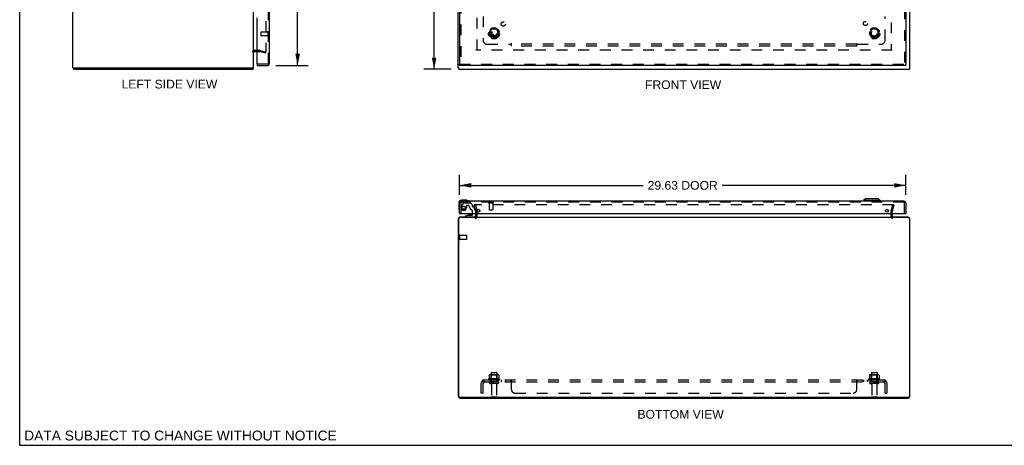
# Model space of a CAD drawing. Header units: inches. Extents: x 0 to 131, y 0 to 85.
# Tile 1 of 4: x 0 to 65, y 0 to 28. Entities that reach past the tile are written whole.
import ezdxf

# ---------------------------------------------------------------- set-up
doc = ezdxf.new("R2010")
doc.units = ezdxf.units.IN
doc.header["$LTSCALE"] = 7.192308
doc.header["$MEASUREMENT"] = 0
doc.linetypes.add('HIDDEN', pattern=[0.2, 0.1, -0.1])
doc.layers.get('0').update_dxf_attribs({"linetype": 'CONTINUOUS'})
for name, color, linetype in [('DEFAULT_2', 8, 'HIDDEN'), ('DIMENSIONS', 7, 'CONTINUOUS'), ('DOOR_ASSEMBLY', 7, 'CONTINUOUS'), ('SUBPANEL', 7, 'CONTINUOUS')]:
    doc.layers.add(name, color=color, linetype=linetype)
doc.styles.get("Standard").update_dxf_attribs({"font": 'arial.ttf'})
doc.dimstyles.new('DIMSTYLE_1', dxfattribs={"dimtxt": 0.576923, "dimasz": 0.769231, "dimexe": 0.09, "dimexo": 0.07, "dimgap": 0.0375, "dimtad": 0, "dimtih": 1, "dimtoh": 1, "dimzin": 4, "dimdsep": 46, "dimtxsty": 'Standard', "dimblk": '_FILLED', "dimblk1": '_FILLED', "dimblk2": '_FILLED', "dimcen": 0.09, "dimadec": 3, "dimazin": 1, "dimtfac": 1, "dimtdec": 3, "dimtofl": 0, "dimtmove": 0, "dimatfit": 3, "dimldrblk": '_FILLED', "dimfxl": 0, "dimtolj": 1, "dimtzin": 4, "dimarcsym": 0})

# ---------------------------------------------------------------- blocks, each defined once
blk = doc.blocks.new('_FILLED')
at = {"color": 0, "linetype": 'ByBlock'}
blk.add_solid([(0, 0), (-1, 0.2), (-1, -0.2)], dxfattribs=at)
blk = doc.blocks.new('*D2')
at = {"layer": 'DIMENSIONS', "color": 2, "linetype": 'Continuous'}
for p, q in [((28.645, 60.97), (26.827, 60.97)), ((27.52, 60.97), (27.52, 43.547)), ((27.52, 24.97), (27.52, 42.393)), ((28.645, 24.97), (26.827, 24.97))]:
    blk.add_line(p, q, dxfattribs=at)
at = {"layer": 'DIMENSIONS', "color": 2, "linetype": 'Continuous', "xscale": 0.7692307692, "yscale": 0.7692307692, "zscale": 0.7692307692}
for p, rotation in [((27.52, 60.97), 90), ((27.52, 24.97), 270)]:
    blk.add_blockref('_FILLED', p, dxfattribs=dict(at, rotation=rotation))
at = {"layer": 'DIMENSIONS', "color": 2, "linetype": 'Continuous', "insert": (27.52, 43.258), "char_height": 0.5769, "width": 2.01601, "attachment_point": 2, "line_spacing_factor": 0.9}
blk.add_mtext('36.00', dxfattribs=at)
blk = doc.blocks.new('*D4')
at = {"layer": 'DIMENSIONS', "color": 2, "linetype": 'Continuous'}
for p, q in [((17.019, 60.72), (19.15, 60.72)), ((18.458, 60.72), (18.458, 44.009)), ((18.458, 25.22), (18.458, 41.99)), ((17.019, 25.22), (19.15, 25.22))]:
    blk.add_line(p, q, dxfattribs=at)
at = {"layer": 'DIMENSIONS', "color": 2, "linetype": 'Continuous', "xscale": 0.7692307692, "yscale": 0.7692307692, "zscale": 0.7692307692}
for p, rotation in [((18.458, 60.72), 90), ((18.458, 25.22), 270)]:
    blk.add_blockref('_FILLED', p, dxfattribs=dict(at, rotation=rotation))
at = {"layer": 'DIMENSIONS', "color": 2, "linetype": 'Continuous', "insert": (18.458, 43.721), "char_height": 0.5769, "width": 2.41493, "attachment_point": 2, "line_spacing_factor": 0.9}
blk.add_mtext('35.50\\PDOOR', dxfattribs=at)
blk = doc.blocks.new('*D5')
at = {"layer": 'DIMENSIONS', "color": 2, "linetype": 'Continuous'}
for p, q in [((29.215, 16.629), (29.215, 17.945)), ((58.84, 16.629), (58.84, 17.945)), ((29.215, 17.253), (41.412, 17.253)), ((58.84, 17.253), (46.643, 17.253))]:
    blk.add_line(p, q, dxfattribs=at)
at = {"layer": 'DIMENSIONS', "color": 2, "linetype": 'Continuous', "xscale": 0.7692307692, "yscale": 0.7692307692, "zscale": 0.7692307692, "rotation": 180}
blk.add_blockref('_FILLED', (29.215, 17.253), dxfattribs=at)
at = {"layer": 'DIMENSIONS', "color": 2, "linetype": 'Continuous', "xscale": 0.7692307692, "yscale": 0.7692307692, "zscale": 0.7692307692}
blk.add_blockref('_FILLED', (58.84, 17.253), dxfattribs=at)
at = {"layer": 'DIMENSIONS', "color": 2, "linetype": 'Continuous', "insert": (44.028, 17.542), "char_height": 0.5769, "width": 4.65399, "attachment_point": 2, "line_spacing_factor": 0.9}
blk.add_mtext('29.63 DOOR', dxfattribs=at)

msp = doc.modelspace()

# ---------------------------------------------------------------- linework, layer by layer
at = {"color": 7, "linetype": 'Continuous'}
for p, q in [((0, 0), (0, 84.615)), ((3.532, 25.045), (3.632, 25.045)), ((3.583, 25.045), (3.583, 24.97)), ((15.418, 25.045), (15.53, 25.045)), ((15.507, 25.045), (15.507, 24.97)), ((29.12, 25.045), (29.153, 25.045)), ((29.153, 25.045), (29.153, 24.97)), ((59.12, 25.045), (59.087, 25.045)), ((59.087, 25.045), (59.087, 24.97)), ((0, 0), (130.769, 0))]:
    msp.add_line(p, q, dxfattribs=at)
at = {"color": 3, "linetype": 'Continuous'}
for p, q in [((3.53, 25.045), (3.53, 60.895)), ((15.53, 25.045), (15.53, 60.895)), ((29.12, 25.045), (29.12, 60.895)), ((59.12, 25.045), (59.12, 60.895)), ((15.572, 26.145), (15.773, 26.145)), ((3.53, 25.045), (3.532, 25.045)), ((3.583, 24.97), (15.507, 24.97)), ((3.64, 25.045), (15.418, 25.045)), ((29.153, 24.97), (59.087, 24.97)), ((30.295, 15.116), (29.233, 15.116)), ((30.282, 15.139), (29.237, 15.139)), ((30.295, 15.181), (30.295, 15.382)), ((30.295, 15.139), (57.945, 15.139)), ((57.945, 15.382), (57.945, 15.181)), ((59.007, 15.116), (57.945, 15.116)), ((59.003, 15.139), (57.958, 15.139)), ((29.12, 15.022), (29.12, 3.275)), ((29.153, 3.272), (29.153, 15.036)), ((59.087, 15.036), (59.087, 3.272)), ((59.12, 3.275), (59.12, 15.022)), ((29.233, 3.192), (59.007, 3.192)), ((29.256, 3.139), (58.984, 3.139))]:
    msp.add_line(p, q, dxfattribs=at)
for centre, radius, start, end in [((15.572, 26.103), 0.042, 90, 180), ((29.237, 15.022), 0.117, 90, 180), ((29.233, 15.036), 0.08, 90, 180), ((30.253, 15.181), 0.042, 270, 360), ((57.987, 15.181), 0.042, 180, 270), ((59.003, 15.022), 0.117, 0, 90), ((59.007, 15.036), 0.08, 0, 90), ((29.256, 3.275), 0.136, 180, 270), ((29.233, 3.272), 0.08, 180, 270), ((58.984, 3.275), 0.136, 270, 360), ((59.007, 3.272), 0.08, 270, 360)]:
    msp.add_arc(centre, radius, start, end, dxfattribs=at)
at = {"layer": 'DEFAULT_2', "color": 8, "linetype": 'HIDDEN'}
for p, q in [((16.343, 59.797), (16.343, 26.143)), ((30.37, 26.22), (30.37, 59.72)), ((57.87, 59.72), (57.87, 26.22)), ((31.178, 27.35), (31.332, 27.617)), ((31.65, 27.622), (31.341, 27.622)), ((31.658, 27.617), (31.813, 27.35)), ((56.428, 27.35), (56.582, 27.617)), ((56.9, 27.622), (56.591, 27.622)), ((56.908, 27.617), (57.063, 27.35)), ((31.332, 27.072), (31.178, 27.34)), ((31.65, 27.067), (31.341, 27.067)), ((31.813, 27.34), (31.658, 27.072)), ((56.582, 27.072), (56.428, 27.34)), ((56.9, 27.067), (56.591, 27.067)), ((57.063, 27.34), (56.908, 27.072)), ((15.572, 26.22), (15.931, 26.22)), ((15.956, 26.216), (16.343, 26.113)), ((57.945, 26.22), (30.295, 26.22)), ((15.773, 26.145), (15.931, 26.145)), ((15.937, 26.144), (16.323, 26.041)), ((16.323, 26.041), (16.343, 26.113)), ((30.263, 15.952), (30.191, 15.932)), ((30.294, 15.546), (30.191, 15.932)), ((58.022, 15.952), (30.218, 15.952)), ((30.263, 15.952), (30.367, 15.566)), ((57.873, 15.566), (57.977, 15.952)), ((58.049, 15.932), (57.946, 15.546)), ((57.977, 15.952), (58.049, 15.932)), ((30.295, 15.382), (30.295, 15.54)), ((30.37, 15.181), (30.37, 15.54)), ((57.87, 15.181), (57.87, 15.54)), ((57.945, 15.382), (57.945, 15.54)), ((29.195, 13.672), (29.195, 13.956)), ((29.238, 13.672), (29.238, 13.956)), ((29.238, 13.938), (29.685, 13.938)), ((29.695, 13.7), (29.695, 13.928)), ((29.238, 13.69), (29.685, 13.69)), ((31.176, 4.654), (31.176, 4.436)), ((31.751, 4.675), (31.239, 4.675)), ((31.312, 4.655), (31.292, 4.675)), ((31.308, 4.809), (31.308, 4.214)), ((31.312, 4.359), (31.312, 4.655)), ((31.679, 4.655), (31.312, 4.655)), ((31.338, 4.839), (31.653, 4.839)), ((31.679, 4.655), (31.699, 4.675)), ((31.679, 4.359), (31.679, 4.655)), ((31.683, 4.809), (31.683, 4.214)), ((31.814, 4.654), (31.814, 4.436)), ((56.426, 4.654), (56.426, 4.436)), ((57.001, 4.675), (56.489, 4.675)), ((56.562, 4.655), (56.542, 4.675)), ((56.558, 4.809), (56.558, 4.214)), ((56.929, 4.655), (56.562, 4.655)), ((56.562, 4.359), (56.562, 4.655)), ((56.588, 4.839), (56.903, 4.839)), ((56.929, 4.655), (56.949, 4.675)), ((56.929, 4.359), (56.929, 4.655)), ((56.933, 4.809), (56.933, 4.214)), ((57.064, 4.654), (57.064, 4.436)), ((31.851, 4.409), (31.139, 4.409)), ((31.161, 4.339), (31.829, 4.339)), ((31.753, 4.214), (31.238, 4.214)), ((31.753, 4.104), (31.238, 4.104)), ((31.312, 4.359), (31.292, 4.339)), ((31.679, 4.359), (31.312, 4.359)), ((31.33, 4.042), (31.33, 3.244)), ((31.66, 4.042), (31.66, 3.244)), ((31.679, 4.359), (31.699, 4.339)), ((57.101, 4.409), (56.389, 4.409)), ((56.411, 4.339), (57.079, 4.339)), ((57.003, 4.214), (56.488, 4.214)), ((57.003, 4.104), (56.488, 4.104)), ((56.562, 4.359), (56.542, 4.339)), ((56.929, 4.359), (56.562, 4.359)), ((56.58, 4.042), (56.58, 3.244)), ((56.91, 4.042), (56.91, 3.244)), ((56.929, 4.359), (56.949, 4.339)), ((31.36, 3.214), (31.63, 3.214)), ((56.61, 3.214), (56.88, 3.214))]:
    msp.add_line(p, q, dxfattribs=at)
for points in [[(16.323, 26.123), (16.322, 26.123), (16.32, 26.123), (16.319, 26.123)], [(16.343, 26.143), (16.342, 26.141), (16.342, 26.139), (16.342, 26.137), (16.341, 26.135), (16.34, 26.133), (16.339, 26.131), (16.338, 26.13), (16.337, 26.128), (16.335, 26.127), (16.334, 26.126), (16.332, 26.125), (16.33, 26.124), (16.328, 26.123), (16.326, 26.123), (16.324, 26.123), (16.323, 26.123)], [(30.218, 15.952), (30.216, 15.952), (30.214, 15.951), (30.212, 15.951), (30.211, 15.95), (30.209, 15.95), (30.207, 15.949), (30.206, 15.948), (30.204, 15.947), (30.203, 15.946), (30.202, 15.944), (30.201, 15.943), (30.2, 15.941), (30.199, 15.94), (30.199, 15.938), (30.198, 15.936), (30.198, 15.935), (30.198, 15.933), (30.198, 15.932)], [(30.198, 15.932), (30.198, 15.931), (30.198, 15.929), (30.198, 15.928)], [(58.04, 15.941), (58.039, 15.943), (58.038, 15.944), (58.037, 15.946), (58.036, 15.947), (58.034, 15.948), (58.033, 15.949), (58.031, 15.95), (58.029, 15.95), (58.028, 15.951), (58.026, 15.951), (58.024, 15.952), (58.022, 15.952)], [(58.04, 15.941), (58.041, 15.94), (58.041, 15.938), (58.042, 15.936), (58.042, 15.935), (58.042, 15.933), (58.042, 15.932)], [(58.042, 15.932), (58.042, 15.931), (58.042, 15.929), (58.042, 15.928)], [(31.182, 4.663), (31.181, 4.662), (31.179, 4.661), (31.178, 4.66), (31.177, 4.658), (31.177, 4.657), (31.176, 4.655), (31.176, 4.654)], [(31.808, 4.663), (31.809, 4.662), (31.811, 4.661), (31.812, 4.66), (31.813, 4.658), (31.813, 4.657), (31.814, 4.655), (31.814, 4.654)], [(56.432, 4.663), (56.431, 4.662), (56.429, 4.661), (56.428, 4.66), (56.427, 4.658), (56.427, 4.657), (56.426, 4.655), (56.426, 4.654)], [(57.058, 4.663), (57.059, 4.662), (57.061, 4.661), (57.062, 4.66), (57.063, 4.658), (57.063, 4.657), (57.064, 4.655), (57.064, 4.654)], [(31.176, 4.436), (31.176, 4.434), (31.176, 4.433), (31.176, 4.432), (31.175, 4.431), (31.175, 4.431), (31.175, 4.43), (31.174, 4.43), (31.174, 4.429), (31.174, 4.429), (31.173, 4.428), (31.173, 4.428), (31.173, 4.428), (31.172, 4.428), (31.172, 4.427), (31.172, 4.427), (31.171, 4.427), (31.171, 4.427), (31.171, 4.427)], [(31.819, 4.427), (31.819, 4.427), (31.819, 4.427), (31.818, 4.427), (31.818, 4.427), (31.818, 4.428), (31.818, 4.428), (31.817, 4.428), (31.817, 4.428), (31.817, 4.429), (31.816, 4.429), (31.816, 4.43), (31.816, 4.43), (31.815, 4.431), (31.815, 4.431), (31.815, 4.432), (31.814, 4.433), (31.814, 4.434), (31.814, 4.436)], [(56.426, 4.436), (56.426, 4.434), (56.426, 4.433), (56.426, 4.432), (56.425, 4.431), (56.425, 4.431), (56.425, 4.43), (56.424, 4.43), (56.424, 4.429), (56.424, 4.429), (56.423, 4.428), (56.423, 4.428), (56.423, 4.428), (56.422, 4.428), (56.422, 4.427), (56.422, 4.427), (56.421, 4.427), (56.421, 4.427), (56.421, 4.427)], [(57.069, 4.427), (57.069, 4.427), (57.069, 4.427), (57.068, 4.427), (57.068, 4.427), (57.068, 4.428), (57.068, 4.428), (57.067, 4.428), (57.067, 4.428), (57.067, 4.429), (57.066, 4.429), (57.066, 4.43), (57.066, 4.43), (57.065, 4.431), (57.065, 4.431), (57.065, 4.432), (57.064, 4.433), (57.064, 4.434), (57.064, 4.436)]]:
    msp.add_lwpolyline(points, dxfattribs=at)
for centre, radius in [((31.495, 27.345), 0.372), ((31.495, 27.345), 0.356), ((31.495, 27.345), 0.204), ((31.495, 27.345), 0.183), ((56.745, 27.345), 0.372), ((56.745, 27.345), 0.356), ((56.745, 27.345), 0.204), ((56.745, 27.345), 0.183)]:
    msp.add_circle(centre, radius, dxfattribs=at)
for centre, radius, start, end in [((31.341, 27.612), 0.01, 90.01128, 149.98796), ((31.65, 27.612), 0.01, 30.01085, 89.98765), ((56.591, 27.612), 0.01, 90.01128, 149.98796), ((56.9, 27.612), 0.01, 30.01085, 89.98765), ((31.186, 27.345), 0.01, 150.01171, 209.98732), ((31.341, 27.077), 0.01, 210.01085, 269.98765), ((31.65, 27.077), 0.01, 270.01128, 329.98796), ((31.804, 27.345), 0.01, 330.01171, 29.98732), ((56.436, 27.345), 0.01, 150.01171, 209.98732), ((56.591, 27.077), 0.01, 210.01085, 269.98765), ((56.9, 27.077), 0.01, 270.01128, 329.98796), ((57.054, 27.345), 0.01, 330.01171, 29.98732), ((15.572, 26.103), 0.117, 90, 180), ((15.931, 26.12), 0.1, 75, 90), ((15.931, 26.12), 0.025, 75, 90), ((30.253, 15.181), 0.117, 270, 360), ((30.27, 15.54), 0.025, 0, 15), ((30.27, 15.54), 0.1, 0, 15), ((57.97, 15.54), 0.1, 165, 180), ((57.987, 15.181), 0.117, 180, 270), ((57.97, 15.54), 0.025, 165, 180), ((29.217, 13.956), 0.0215, 360, 180), ((29.685, 13.928), 0.01, 360, 90), ((29.217, 13.672), 0.0215, 180, 0), ((29.685, 13.7), 0.01, 270, 0), ((31.239, 4.534), 0.141, 90, 113.95), ((31.338, 4.809), 0.03, 90, 180), ((31.653, 4.809), 0.03, 0, 90), ((31.751, 4.534), 0.141, 66.05, 90), ((56.489, 4.534), 0.141, 90, 113.95), ((56.588, 4.809), 0.03, 90, 180), ((56.903, 4.809), 0.03, 0, 90), ((57.001, 4.534), 0.141, 66.05, 90), ((31.161, 4.377), 0.0384, 124.44966, 270), ((31.495, 3.809), 0.698, 117.6814, 120.66313), ((31.238, 4.159), 0.055, 90, 270), ((31.268, 4.042), 0.0625, 0, 90), ((31.723, 4.042), 0.0625, 90, 180), ((31.753, 4.159), 0.055, 270, 90), ((31.495, 3.809), 0.698, 59.33687, 62.3186), ((31.829, 4.377), 0.0384, 270, 55.55034), ((56.411, 4.377), 0.0384, 124.44966, 270), ((56.745, 3.809), 0.698, 117.6814, 120.66313), ((56.488, 4.159), 0.055, 90, 270), ((56.518, 4.042), 0.0625, 0, 90), ((56.973, 4.042), 0.0625, 90, 180), ((57.003, 4.159), 0.055, 270, 90), ((56.745, 3.809), 0.698, 59.33687, 62.3186), ((57.079, 4.377), 0.0384, 270, 55.55034), ((31.36, 3.244), 0.03, 180, 270), ((31.63, 3.244), 0.03, 270, 360), ((56.61, 3.244), 0.03, 180, 270), ((56.88, 3.244), 0.03, 270, 360)]:
    msp.add_arc(centre, radius, start, end, dxfattribs=at)
at = {"layer": 'DOOR_ASSEMBLY', "color": 8, "linetype": 'HIDDEN'}
for p, q in [((16.523, 25.337), (16.523, 60.603)), ((58.765, 60.645), (58.765, 25.295)), ((29.29, 29.375), (29.29, 25.295)), ((16.023, 27.409), (16.023, 27.181)), ((16.48, 27.419), (16.033, 27.419)), ((16.48, 27.171), (16.033, 27.171)), ((16.48, 27.437), (16.48, 27.153)), ((16.481, 25.295), (15.788, 25.295)), ((29.215, 25.295), (58.84, 25.295)), ((29.29, 16.09), (29.29, 15.382)), ((58.723, 16.132), (29.332, 16.132)), ((29.476, 16.088), (29.341, 15.855)), ((29.502, 16.103), (29.914, 16.103)), ((29.662, 15.902), (29.662, 15.769)), ((29.772, 15.918), (29.678, 15.918)), ((30.05, 15.979), (29.935, 16.094)), ((30.056, 15.965), (30.056, 15.887)), ((30.115, 15.828), (30.16, 15.828)), ((30.258, 15.549), (30.189, 15.805)), ((31.148, 16.089), (31.432, 16.089)), ((31.166, 16.089), (31.166, 15.642)), ((31.414, 16.089), (31.414, 15.642)), ((58.765, 15.382), (58.765, 16.09)), ((30.179, 15.139), (29.589, 15.139)), ((30.073, 15.382), (30.073, 15.492)), ((30.258, 15.549), (30.258, 15.382)), ((31.176, 15.632), (31.404, 15.632))]:
    msp.add_line(p, q, dxfattribs=at)
at = {"layer": 'DOOR_ASSEMBLY', "color": 3, "linetype": 'Continuous'}
for p, q in [((58.84, 60.645), (58.84, 25.295)), ((16.598, 25.337), (16.598, 29.22)), ((29.215, 29.22), (29.215, 25.295)), ((15.773, 25.31), (15.773, 28.378)), ((15.773, 25.22), (16.481, 25.22)), ((58.84, 25.22), (29.215, 25.22)), ((29.215, 15.382), (29.215, 16.09)), ((58.723, 16.207), (29.332, 16.207)), ((58.84, 16.09), (58.84, 15.382)), ((29.23, 15.382), (58.825, 15.382))]:
    msp.add_line(p, q, dxfattribs=at)
at = {"layer": 'DOOR_ASSEMBLY', "color": 7, "linetype": 'Continuous'}
for p, q in [((15.773, 25.295), (15.788, 25.295)), ((15.773, 25.295), (15.773, 25.22)), ((29.215, 25.22), (29.215, 25.295)), ((58.84, 25.22), (58.84, 25.295)), ((56.157, 16.365), (56.039, 16.246)), ((57.023, 16.365), (56.157, 16.365)), ((57.023, 16.365), (57.141, 16.246)), ((29.155, 16.067), (29.155, 15.778)), ((29.155, 15.778), (29.158, 15.74)), ((29.644, 16.267), (29.355, 16.267)), ((29.682, 16.264), (29.644, 16.267)), ((57.141, 16.246), (56.039, 16.246)), ((56.039, 16.246), (56.039, 16.207)), ((57.141, 16.246), (57.141, 16.207)), ((29.23, 15.382), (29.215, 15.382)), ((29.765, 15.277), (29.589, 15.178)), ((29.589, 15.139), (29.589, 15.178)), ((29.765, 15.277), (30.042, 15.277)), ((29.924, 15.294), (29.854, 15.294)), ((29.994, 15.294), (29.924, 15.294)), ((30.073, 15.308), (30.073, 15.382)), ((30.258, 15.382), (30.258, 15.218)), ((58.825, 15.382), (58.84, 15.382))]:
    msp.add_line(p, q, dxfattribs=at)
at = {"layer": 'DOOR_ASSEMBLY', "color": 8, "linetype": 'HIDDEN'}
for centre, radius in [((31.29, 27.295), 0.164), ((31.29, 27.295), 0.124), ((29.49, 15.769), 0.103)]:
    msp.add_circle(centre, radius, dxfattribs=at)
at = {"layer": 'DOOR_ASSEMBLY', "color": 3, "linetype": 'Continuous'}
for centre in [(30.465, 15.57), (57.59, 15.57)]:
    msp.add_circle(centre, 0.094, dxfattribs=at)
at = {"layer": 'DOOR_ASSEMBLY', "color": 8, "linetype": 'HIDDEN'}
for centre, radius, start, end in [((16.033, 27.409), 0.01, 90, 180), ((16.033, 27.181), 0.01, 180, 270), ((16.501, 27.437), 0.0215, 0, 180), ((16.501, 27.153), 0.0215, 180, 360), ((16.481, 25.337), 0.042, 270, 360), ((29.332, 16.09), 0.042, 90, 180), ((29.49, 15.769), 0.172, 150, 360), ((29.502, 16.073), 0.03, 90, 150), ((29.678, 15.902), 0.016, 90, 180), ((29.772, 15.828), 0.09, 0, 90), ((30.047, 15.828), 0.185, 180, 244.2582), ((29.914, 16.073), 0.03, 45, 90), ((30.036, 15.965), 0.02, 0, 45), ((30.115, 15.887), 0.059, 180, 270), ((30.16, 15.797), 0.031, 15, 90), ((31.148, 16.111), 0.0215, 90, 270), ((31.432, 16.111), 0.0215, 270, 90), ((58.723, 16.09), 0.042, 0, 90), ((29.885, 15.492), 0.188, 0, 64.2582), ((31.176, 15.642), 0.01, 180, 270), ((31.404, 15.642), 0.01, 270, 360)]:
    msp.add_arc(centre, radius, start, end, dxfattribs=at)
at = {"layer": 'DOOR_ASSEMBLY', "color": 3, "linetype": 'Continuous'}
for centre, radius, start, end in [((15.788, 25.31), 0.015, 180, 270), ((16.481, 25.337), 0.117, 270, 360), ((29.332, 16.09), 0.117, 90, 180), ((58.723, 16.09), 0.117, 0, 90)]:
    msp.add_arc(centre, radius, start, end, dxfattribs=at)
at = {"layer": 'DOOR_ASSEMBLY', "color": 7, "linetype": 'Continuous'}
for centre, radius, start, end in [((29.355, 16.067), 0.2, 90, 180), ((29.405, 15.778), 0.25, 180, 210.88989), ((29.644, 16.017), 0.25, 59.11011, 90), ((29.765, 16.222), 0.015, 270, 353.62041), ((29.765, 16.219), 0.015, 6.37959, 59.11011), ((29.203, 15.657), 0.015, 210.88989, 263.62041), ((29.2, 15.657), 0.015, 276.37959, 360), ((29.854, 15.204), 0.09, 90, 125.18775), ((29.994, 15.204), 0.09, 55.07677, 90), ((30.042, 15.308), 0.031, 270, 360), ((30.179, 15.218), 0.079, 270, 360)]:
    msp.add_arc(centre, radius, start, end, dxfattribs=at)
at = {"layer": 'SUBPANEL', "color": 8, "linetype": 'HIDDEN'}
for p, q in [((30.776, 28.466), (30.776, 26.876)), ((57.464, 26.876), (57.464, 28.466)), ((31.026, 26.626), (32.616, 26.626)), ((32.651, 26.588), (32.651, 26.667)), ((55.589, 26.626), (32.651, 26.626)), ((32.651, 26.501), (32.651, 26.588)), ((55.589, 26.501), (32.651, 26.501)), ((55.589, 26.588), (55.589, 26.667)), ((55.589, 26.501), (55.589, 26.588)), ((55.606, 26.607), (55.61, 26.612)), ((55.61, 26.612), (55.614, 26.615)), ((55.624, 26.626), (57.214, 26.626)), ((30.651, 3.464), (30.651, 4.102)), ((30.738, 4.285), (30.817, 4.189)), ((30.776, 4.214), (30.776, 4.339)), ((30.776, 4.339), (57.464, 4.339)), ((30.776, 4.271), (30.776, 4.27)), ((30.776, 4.214), (57.464, 4.214)), ((30.776, 3.464), (30.776, 4.102)), ((30.781, 4.252), (30.781, 4.254)), ((30.782, 4.25), (30.781, 4.252)), ((30.782, 4.249), (30.782, 4.25)), ((30.783, 4.247), (30.782, 4.249)), ((30.783, 4.245), (30.783, 4.247)), ((30.784, 4.244), (30.783, 4.245)), ((30.804, 4.196), (30.798, 4.201)), ((31.245, 4.339), (31.245, 4.214)), ((31.745, 4.339), (31.745, 4.214)), ((31.973, 4.339), (31.973, 4.214)), ((32.254, 4.339), (32.254, 4.214)), ((32.616, 4.214), (32.616, 4.339)), ((32.617, 4.339), (32.616, 4.339)), ((32.617, 4.214), (32.616, 4.214)), ((32.63, 4.328), (32.628, 4.331)), ((32.631, 4.201), (32.628, 4.204)), ((32.643, 4.189), (32.642, 4.189)), ((32.651, 3.714), (32.651, 4.285)), ((55.589, 3.714), (55.589, 4.285)), ((55.589, 4.189), (55.59, 4.188)), ((55.618, 4.212), (55.619, 4.213)), ((55.619, 4.338), (55.62, 4.338)), ((55.623, 4.339), (55.624, 4.339)), ((55.624, 4.214), (55.624, 4.339)), ((55.986, 4.339), (55.986, 4.214)), ((56.025, 4.339), (56.025, 4.214)), ((56.267, 4.339), (56.267, 4.214)), ((56.306, 4.339), (56.306, 4.214)), ((56.495, 4.339), (56.495, 4.214)), ((56.995, 4.339), (56.995, 4.214)), ((57.502, 4.285), (57.423, 4.189)), ((57.443, 4.213), (57.444, 4.214)), ((57.457, 4.244), (57.456, 4.243)), ((57.458, 4.247), (57.457, 4.246)), ((57.457, 4.246), (57.457, 4.244)), ((57.459, 4.25), (57.458, 4.249)), ((57.458, 4.249), (57.458, 4.247)), ((57.46, 4.255), (57.459, 4.253)), ((57.459, 4.253), (57.459, 4.252)), ((57.459, 4.252), (57.459, 4.25)), ((57.461, 4.258), (57.46, 4.256)), ((57.46, 4.256), (57.46, 4.255)), ((57.462, 4.262), (57.461, 4.261)), ((57.461, 4.261), (57.461, 4.259)), ((57.461, 4.259), (57.461, 4.258)), ((57.464, 4.214), (57.464, 4.339)), ((57.464, 3.464), (57.464, 4.102)), ((57.589, 4.102), (57.589, 3.464)), ((30.776, 3.464), (30.651, 3.464)), ((32.901, 3.464), (55.339, 3.464)), ((57.464, 3.464), (57.589, 3.464))]:
    msp.add_line(p, q, dxfattribs=at)
for points in [[(32.628, 26.644), (32.626, 26.64), (32.625, 26.638), (32.623, 26.636), (32.622, 26.634), (32.621, 26.632), (32.62, 26.631), (32.618, 26.629), (32.617, 26.627), (32.616, 26.626)], [(32.634, 26.607), (32.628, 26.613), (32.627, 26.615), (32.625, 26.617), (32.623, 26.619), (32.621, 26.62), (32.62, 26.622), (32.618, 26.623), (32.617, 26.625), (32.616, 26.626)], [(32.651, 26.667), (32.65, 26.666), (32.648, 26.666), (32.647, 26.665), (32.646, 26.664), (32.644, 26.664), (32.643, 26.663), (32.642, 26.662), (32.64, 26.661), (32.639, 26.659), (32.638, 26.658), (32.636, 26.656), (32.635, 26.655), (32.634, 26.653), (32.633, 26.652), (32.632, 26.65), (32.631, 26.648), (32.629, 26.646), (32.628, 26.644)], [(32.651, 26.588), (32.65, 26.589), (32.649, 26.591), (32.647, 26.593), (32.646, 26.595), (32.644, 26.597), (32.643, 26.598), (32.641, 26.6), (32.64, 26.602), (32.639, 26.603), (32.637, 26.605), (32.636, 26.606), (32.634, 26.607)], [(55.589, 26.667), (55.59, 26.666), (55.592, 26.666), (55.593, 26.665), (55.595, 26.664), (55.596, 26.664), (55.597, 26.663), (55.598, 26.662), (55.6, 26.661), (55.601, 26.659), (55.602, 26.658), (55.604, 26.656), (55.605, 26.655), (55.606, 26.653), (55.607, 26.652), (55.608, 26.65), (55.61, 26.648), (55.611, 26.646), (55.612, 26.644), (55.614, 26.64)], [(55.589, 26.588), (55.59, 26.589), (55.592, 26.591), (55.593, 26.593), (55.594, 26.595), (55.596, 26.597), (55.597, 26.598), (55.599, 26.6), (55.6, 26.602), (55.602, 26.603), (55.603, 26.605), (55.604, 26.606), (55.606, 26.607)], [(55.614, 26.64), (55.616, 26.638), (55.617, 26.636), (55.618, 26.634), (55.619, 26.632), (55.621, 26.631), (55.622, 26.629), (55.623, 26.627), (55.624, 26.626)], [(55.614, 26.615), (55.615, 26.617), (55.617, 26.619), (55.619, 26.62), (55.62, 26.622), (55.622, 26.623), (55.623, 26.625), (55.624, 26.626)], [(30.738, 4.285), (30.74, 4.287), (30.742, 4.289), (30.743, 4.291), (30.745, 4.294), (30.747, 4.297), (30.749, 4.3), (30.75, 4.303), (30.752, 4.307), (30.753, 4.31)], [(30.753, 4.31), (30.756, 4.317), (30.758, 4.32), (30.759, 4.323), (30.76, 4.326), (30.762, 4.328), (30.764, 4.331), (30.765, 4.333), (30.767, 4.335), (30.769, 4.336), (30.77, 4.338), (30.772, 4.338), (30.774, 4.339), (30.775, 4.339), (30.776, 4.339)], [(30.776, 4.273), (30.776, 4.274), (30.776, 4.274), (30.776, 4.274), (30.776, 4.274), (30.776, 4.274), (30.776, 4.273), (30.776, 4.273), (30.776, 4.273), (30.776, 4.272), (30.776, 4.272), (30.776, 4.271), (30.776, 4.271)], [(30.781, 4.254), (30.78, 4.255), (30.78, 4.256), (30.78, 4.257), (30.78, 4.257), (30.779, 4.258), (30.779, 4.259), (30.779, 4.26), (30.779, 4.26), (30.779, 4.261), (30.778, 4.262), (30.778, 4.263), (30.778, 4.263), (30.778, 4.264), (30.778, 4.265), (30.778, 4.265), (30.777, 4.266), (30.777, 4.267), (30.777, 4.267), (30.777, 4.268), (30.777, 4.269), (30.777, 4.269), (30.777, 4.27), (30.777, 4.271), (30.777, 4.271), (30.776, 4.272), (30.776, 4.272), (30.776, 4.273), (30.776, 4.273), (30.776, 4.273)], [(30.798, 4.201), (30.797, 4.203), (30.795, 4.204), (30.793, 4.206), (30.791, 4.208), (30.789, 4.209), (30.786, 4.211), (30.784, 4.212), (30.783, 4.213), (30.781, 4.213), (30.779, 4.214), (30.778, 4.214), (30.776, 4.214)], [(30.799, 4.21), (30.799, 4.21), (30.799, 4.21), (30.799, 4.21), (30.799, 4.21), (30.799, 4.211), (30.799, 4.211), (30.799, 4.211), (30.798, 4.212), (30.798, 4.212), (30.798, 4.212), (30.798, 4.213), (30.797, 4.213), (30.797, 4.214), (30.797, 4.215), (30.796, 4.215), (30.796, 4.216), (30.796, 4.216), (30.795, 4.217), (30.795, 4.218), (30.795, 4.218), (30.794, 4.219), (30.794, 4.22), (30.794, 4.22), (30.793, 4.221), (30.793, 4.222), (30.793, 4.222), (30.792, 4.223), (30.792, 4.224), (30.791, 4.225), (30.791, 4.225), (30.791, 4.226), (30.79, 4.227), (30.79, 4.228), (30.79, 4.229), (30.789, 4.229), (30.789, 4.23), (30.789, 4.231), (30.788, 4.232), (30.788, 4.233), (30.787, 4.234), (30.787, 4.235), (30.787, 4.236), (30.786, 4.237), (30.786, 4.238), (30.786, 4.238), (30.785, 4.239), (30.785, 4.24), (30.785, 4.241), (30.784, 4.242), (30.784, 4.243), (30.784, 4.244)], [(30.796, 4.214), (30.797, 4.213), (30.797, 4.213), (30.797, 4.213), (30.798, 4.212), (30.798, 4.212), (30.798, 4.211), (30.799, 4.211), (30.799, 4.211), (30.799, 4.21), (30.799, 4.21), (30.799, 4.21), (30.799, 4.21)], [(30.817, 4.189), (30.817, 4.188), (30.816, 4.188), (30.815, 4.188), (30.815, 4.188), (30.814, 4.188), (30.813, 4.189), (30.812, 4.189), (30.811, 4.19), (30.809, 4.191), (30.808, 4.192), (30.807, 4.193), (30.805, 4.195), (30.804, 4.196)], [(32.628, 4.331), (32.627, 4.333), (32.625, 4.335), (32.623, 4.336), (32.621, 4.338), (32.62, 4.338), (32.618, 4.339), (32.617, 4.339), (32.616, 4.339)], [(32.626, 4.208), (32.625, 4.209), (32.623, 4.211), (32.622, 4.212), (32.621, 4.213), (32.62, 4.213), (32.618, 4.214), (32.617, 4.214), (32.616, 4.214)], [(32.628, 4.204), (32.627, 4.206), (32.626, 4.208), (32.625, 4.209), (32.623, 4.211), (32.622, 4.212)], [(32.634, 4.32), (32.633, 4.323), (32.631, 4.326), (32.63, 4.328)], [(32.639, 4.191), (32.638, 4.192), (32.636, 4.193), (32.635, 4.195), (32.634, 4.196), (32.633, 4.198), (32.632, 4.199), (32.631, 4.201)], [(32.637, 4.313), (32.636, 4.317), (32.634, 4.32)], [(32.651, 4.189), (32.65, 4.188), (32.648, 4.188), (32.647, 4.188), (32.646, 4.188), (32.644, 4.188), (32.643, 4.189), (32.642, 4.189), (32.64, 4.19), (32.639, 4.191), (32.638, 4.192), (32.636, 4.193), (32.635, 4.195), (32.634, 4.196)], [(32.649, 4.289), (32.647, 4.291), (32.646, 4.294), (32.644, 4.297), (32.643, 4.3), (32.641, 4.303), (32.64, 4.307), (32.637, 4.313)], [(32.651, 4.189), (32.65, 4.188), (32.648, 4.188), (32.647, 4.188)], [(32.651, 4.285), (32.65, 4.287), (32.649, 4.289)], [(55.589, 4.285), (55.59, 4.287), (55.592, 4.289)], [(55.589, 4.189), (55.59, 4.188), (55.592, 4.188), (55.593, 4.188), (55.595, 4.188), (55.596, 4.188), (55.597, 4.189), (55.598, 4.189), (55.6, 4.19), (55.601, 4.191), (55.602, 4.192), (55.604, 4.193), (55.605, 4.195), (55.606, 4.196)], [(55.592, 4.289), (55.593, 4.291), (55.594, 4.294), (55.596, 4.297), (55.597, 4.3), (55.599, 4.303), (55.6, 4.307)], [(55.593, 4.188), (55.595, 4.188), (55.596, 4.188), (55.597, 4.189)], [(55.598, 4.189), (55.6, 4.19), (55.601, 4.191)], [(55.6, 4.307), (55.603, 4.313), (55.604, 4.317), (55.606, 4.32)], [(55.604, 4.193), (55.605, 4.195), (55.606, 4.196), (55.607, 4.198), (55.608, 4.199), (55.61, 4.201)], [(55.606, 4.32), (55.607, 4.323), (55.609, 4.326), (55.61, 4.328)], [(55.61, 4.328), (55.612, 4.331), (55.614, 4.333), (55.615, 4.335)], [(55.61, 4.201), (55.612, 4.204), (55.613, 4.206), (55.614, 4.208), (55.616, 4.209), (55.617, 4.211)], [(55.612, 4.331), (55.614, 4.333), (55.615, 4.335), (55.617, 4.336), (55.619, 4.338), (55.62, 4.338), (55.622, 4.339), (55.623, 4.339), (55.624, 4.339)], [(55.614, 4.208), (55.616, 4.209), (55.617, 4.211), (55.618, 4.212), (55.619, 4.213), (55.621, 4.213), (55.622, 4.214), (55.623, 4.214), (55.624, 4.214)], [(55.621, 4.213), (55.622, 4.214), (55.623, 4.214), (55.624, 4.214)], [(57.423, 4.189), (57.424, 4.188), (57.424, 4.188), (57.425, 4.188), (57.426, 4.188), (57.426, 4.188), (57.427, 4.189), (57.428, 4.189), (57.429, 4.19), (57.431, 4.191), (57.432, 4.192), (57.433, 4.193), (57.435, 4.195), (57.436, 4.196)], [(57.436, 4.196), (57.442, 4.201), (57.444, 4.203), (57.446, 4.204), (57.448, 4.206), (57.45, 4.208), (57.452, 4.209), (57.454, 4.211), (57.456, 4.212), (57.458, 4.213), (57.459, 4.213), (57.461, 4.214), (57.462, 4.214), (57.464, 4.214)], [(57.456, 4.243), (57.455, 4.241), (57.455, 4.24), (57.455, 4.239), (57.454, 4.238), (57.454, 4.237), (57.454, 4.236), (57.453, 4.236), (57.453, 4.235), (57.453, 4.234), (57.452, 4.233), (57.452, 4.232), (57.451, 4.231), (57.451, 4.23), (57.451, 4.229), (57.45, 4.228), (57.45, 4.228), (57.45, 4.227), (57.449, 4.226), (57.449, 4.225), (57.449, 4.224), (57.448, 4.224), (57.448, 4.223), (57.448, 4.222), (57.447, 4.222), (57.447, 4.221), (57.447, 4.22), (57.446, 4.219), (57.446, 4.219), (57.445, 4.218), (57.445, 4.217), (57.445, 4.217), (57.444, 4.216), (57.444, 4.216), (57.444, 4.215), (57.443, 4.214), (57.443, 4.214), (57.443, 4.213), (57.443, 4.213), (57.442, 4.212), (57.442, 4.212), (57.442, 4.212), (57.442, 4.211), (57.441, 4.211), (57.441, 4.211), (57.441, 4.21)], [(57.441, 4.21), (57.441, 4.21), (57.441, 4.21), (57.441, 4.21), (57.441, 4.211), (57.442, 4.211), (57.442, 4.211), (57.442, 4.212), (57.442, 4.212), (57.443, 4.213), (57.443, 4.213), (57.443, 4.213)], [(57.441, 4.21), (57.441, 4.21), (57.441, 4.21)], [(57.464, 4.274), (57.464, 4.274), (57.464, 4.274), (57.464, 4.273), (57.464, 4.273), (57.464, 4.273), (57.464, 4.273), (57.464, 4.272), (57.464, 4.272), (57.464, 4.271), (57.464, 4.271), (57.463, 4.27), (57.463, 4.27), (57.463, 4.269), (57.463, 4.269), (57.463, 4.268), (57.463, 4.268), (57.463, 4.267), (57.463, 4.267), (57.463, 4.266), (57.463, 4.266), (57.462, 4.265), (57.462, 4.264), (57.462, 4.264), (57.462, 4.263), (57.462, 4.263), (57.462, 4.262)], [(57.484, 4.317), (57.483, 4.32), (57.481, 4.323), (57.48, 4.326), (57.478, 4.328), (57.477, 4.331), (57.475, 4.333), (57.473, 4.335), (57.471, 4.336), (57.47, 4.338), (57.468, 4.338), (57.466, 4.339), (57.465, 4.339), (57.464, 4.339)], [(57.464, 4.271), (57.464, 4.271), (57.464, 4.272), (57.464, 4.272), (57.464, 4.272), (57.464, 4.273), (57.464, 4.273), (57.464, 4.273), (57.464, 4.274), (57.464, 4.274), (57.464, 4.274)], [(57.502, 4.285), (57.5, 4.287), (57.499, 4.289), (57.497, 4.291), (57.495, 4.294), (57.493, 4.297), (57.491, 4.3), (57.49, 4.303), (57.488, 4.307), (57.487, 4.31), (57.484, 4.317)]]:
    msp.add_lwpolyline(points, dxfattribs=at)
for centre, radius in [((56.165, 28), 0.141), ((31.495, 27.345), 0.25), ((32.114, 27.964), 0.141), ((56.745, 27.345), 0.25)]:
    msp.add_circle(centre, radius, dxfattribs=at)
for centre, radius, start, end in [((31.026, 26.876), 0.25, 180, 270), ((57.214, 26.876), 0.25, 270, 360), ((30.888, 4.102), 0.237, 90, 180), ((30.888, 4.102), 0.112, 90, 180), ((57.352, 4.102), 0.237, 0, 90), ((57.352, 4.102), 0.112, 0, 90), ((32.901, 3.714), 0.25, 180, 270), ((55.339, 3.714), 0.25, 270, 360)]:
    msp.add_arc(centre, radius, start, end, dxfattribs=at)

# ---------------------------------------------------------------- texts
at = {"layer": 'DIMENSIONS', "color": 2, "linetype": 'Continuous', "attachment_point": 2, "line_spacing_factor": 0.9}
for s, insert, char_height, width in [('LEFT SIDE VIEW', (9.945, 24.262), 0.57692, 6.34401), ('FRONT VIEW', (44.055, 24.223), 0.5769, 5.04861), ('BOTTOM VIEW', (43.889, 2.347), 0.57692, 5.71776), ('DATA SUBJECT TO CHANGE WITHOUT NOTICE', (10.678, 0.975), 0.65385, 20.71404)]:
    msp.add_mtext(s, dxfattribs=dict(at, insert=insert, char_height=char_height, width=width))

# ---------------------------------------------------------------- dimensions: what is measured, and where the dimension line sits
at = {"layer": 'DIMENSIONS', "color": 2, "linetype": 'Continuous'}
dim = msp.add_linear_dim(base=(27.52, 24.97), p1=(28.715, 60.97), p2=(28.715, 24.97), angle=270, dimstyle='DIMSTYLE_1', dxfattribs=at)
dim.commit()
dim.dimension.update_dxf_attribs({"geometry": '*D2', "text_midpoint": (27.518, 42.967), "dimtype": 160})
dim = msp.add_linear_dim(base=(18.458, 25.22), p1=(16.949, 60.72), p2=(16.949, 25.22), angle=270, text='<>\\PDOOR', dimstyle='DIMSTYLE_1', dxfattribs=at)
dim.commit()
dim.dimension.update_dxf_attribs({"geometry": '*D4', "text_midpoint": (18.458, 43), "dimtype": 160})
dim = msp.add_linear_dim(base=(58.840065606, 17.253063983), p1=(29.215065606, 18.015371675), p2=(58.840065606, 18.015371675), text='<> DOOR', dimstyle='DIMSTYLE_1', dxfattribs=at)
dim.commit()
dim.dimension.update_dxf_attribs({"geometry": '*D5', "text_midpoint": (44.027565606, 17.253063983), "dimtype": 160})

doc.saveas('drawing.dxf')
